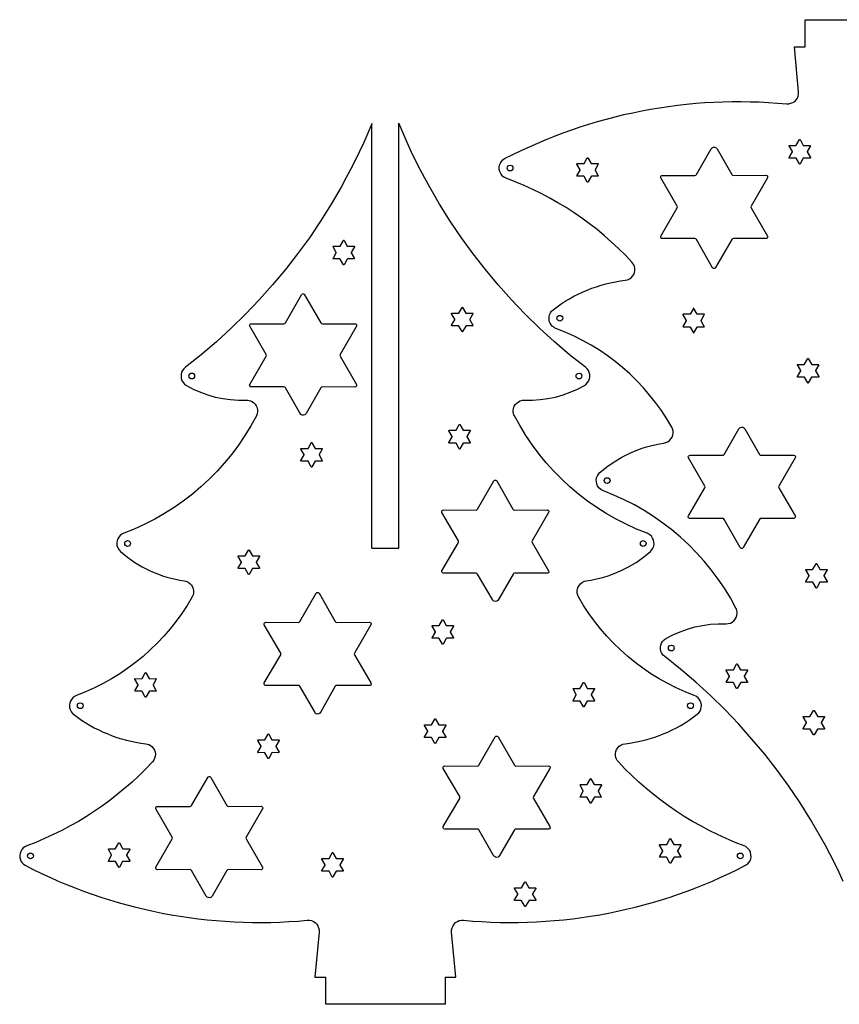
# Model space of a CAD drawing. Extents: x 208 to 352, y 134 to 236.
# Tile 1 of 2: x 208 to 292, y 134 to 236. Entities that reach past the tile are written whole.
import ezdxf

# ---------------------------------------------------------------- set-up
doc = ezdxf.new("R2010")
doc.units = 0
doc.layers.get('0').update_dxf_attribs({"linetype": 'CONTINUOUS'})

msp = doc.modelspace()

# ---------------------------------------------------------------- linework, layer by layer
at = {"linetype": 'CONTINUOUS'}
for p, q in [((288.8, 233), (288.8, 235.8)), ((288.8, 235.8), (293.56, 235.8)), ((244.06, 181.23), (244.06, 225.1)), ((246.84, 181.23), (246.84, 225.11)), ((244.06, 181.23), (246.84, 181.23)), ((239.3, 134.15), (239.3, 136.95)), ((251.61, 136.95), (251.61, 134.15)), ((251.61, 134.15), (239.3, 134.15))]:
    msp.add_line(p, q, dxfattribs=at)
at = {"color": 7, "linetype": 'CONTINUOUS'}
for points in [[(281.63, 175.06), (281.06, 176.1), (280.45, 177.1), (279.79, 178.06), (279.09, 179), (278.35, 179.9), (277.57, 180.76), (276.76, 181.59), (275.9, 182.38), (275.02, 183.13), (274.1, 183.84), (273.14, 184.51), (272.16, 185.13), (271.15, 185.71), (270.11, 186.25), (269.04, 186.73), (267.95, 187.17), (267.82, 187.23), (267.7, 187.3), (267.5, 187.48), (267.36, 187.67), (267.27, 187.87), (267.23, 188.08), (267.22, 188.3), (267.25, 188.51), (267.33, 188.71), (267.44, 188.9), (267.6, 189.06), (268.32, 189.65), (269.07, 190.17), (269.86, 190.64), (270.67, 191.05), (271.09, 191.24), (271.52, 191.41), (271.95, 191.56), (272.39, 191.69), (272.83, 191.82), (273.28, 191.92), (273.73, 192.01), (274.19, 192.08), (274.41, 192.14), (274.61, 192.23), (274.78, 192.36), (274.93, 192.52), (275.04, 192.7), (275.12, 192.91), (275.15, 193.12), (275.14, 193.35), (275.09, 193.55), (275.01, 193.74), (274.49, 194.61), (273.94, 195.45), (273.35, 196.27), (272.73, 197.05), (272.08, 197.81), (271.39, 198.53), (270.68, 199.23), (269.94, 199.89), (269.16, 200.52), (268.36, 201.12), (267.54, 201.68), (266.69, 202.2), (265.81, 202.69), (264.92, 203.14), (264, 203.56), (263.06, 203.93), (262.92, 203.99), (262.79, 204.08), (262.67, 204.18), (262.57, 204.29), (262.45, 204.48), (262.37, 204.69), (262.34, 204.9), (262.34, 205.12), (262.39, 205.33), (262.48, 205.53), (262.6, 205.71), (262.77, 205.86), (263.59, 206.46), (264.02, 206.74), (264.46, 207), (264.9, 207.25), (265.35, 207.48), (265.81, 207.69), (266.28, 207.89), (266.75, 208.07), (267.23, 208.24), (267.72, 208.39), (268.21, 208.53), (268.7, 208.65), (269.2, 208.75), (269.71, 208.83), (270.21, 208.9), (270.43, 208.95), (270.64, 209.04), (270.81, 209.16), (270.96, 209.32), (271.08, 209.5), (271.16, 209.7), (271.2, 209.92), (271.2, 210.14), (271.16, 210.32), (271.1, 210.48), (271.01, 210.63), (270.9, 210.77), (270.22, 211.49), (269.52, 212.18), (268.8, 212.85), (268.06, 213.5), (267.3, 214.13), (266.53, 214.73), (265.73, 215.31), (264.93, 215.87), (264.1, 216.4), (263.26, 216.91), (262.41, 217.39), (261.54, 217.85), (260.66, 218.29), (259.76, 218.7), (258.85, 219.08), (257.93, 219.44), (257.75, 219.52), (257.59, 219.63), (257.46, 219.77), (257.35, 219.93), (257.25, 220.14), (257.21, 220.35), (257.2, 220.57), (257.24, 220.78), (257.32, 220.98), (257.43, 221.16), (257.58, 221.33), (257.76, 221.46), (258.61, 221.88), (259.46, 222.3), (260.31, 222.69), (261.18, 223.07), (262.04, 223.44), (262.92, 223.79), (263.8, 224.12), (264.68, 224.44), (265.57, 224.74), (266.46, 225.02), (267.36, 225.29), (268.26, 225.54), (269.17, 225.78), (270.08, 226), (271, 226.2), (271.91, 226.39), (272.83, 226.56), (273.76, 226.71), (274.69, 226.85), (275.61, 226.97), (276.55, 227.08), (277.48, 227.17), (278.41, 227.24), (279.35, 227.29), (280.29, 227.33), (281.23, 227.35), (282.17, 227.36), (283.11, 227.34), (284.05, 227.31), (285, 227.27), (285.94, 227.2), (286.88, 227.12), (287.11, 227.12), (287.32, 227.17), (287.52, 227.25), (287.7, 227.37), (287.86, 227.52), (287.98, 227.7), (288.06, 227.9), (288.11, 228.12), (288.11, 228.34), (287.68, 233), (288.8, 233)], [(244.06, 225.1), (244.04, 225.04), (243.63, 224.09), (243.21, 223.14), (242.78, 222.2), (242.33, 221.27), (241.86, 220.35), (241.38, 219.44), (240.88, 218.53), (239.85, 216.75), (238.75, 215), (237.6, 213.3), (236.39, 211.63), (235.12, 210.01), (233.8, 208.43), (232.43, 206.89), (231.01, 205.4), (229.53, 203.96), (228, 202.56), (226.43, 201.22), (224.81, 199.92), (224.64, 199.77), (224.51, 199.6), (224.41, 199.4), (224.36, 199.19), (224.35, 198.98), (224.37, 198.77), (224.44, 198.56), (224.56, 198.36), (224.72, 198.19), (224.91, 198.05), (225.62, 197.67), (226.36, 197.34), (227.12, 197.07), (227.89, 196.85), (228.68, 196.68), (229.47, 196.58), (230.28, 196.52), (231.09, 196.53), (231.24, 196.52), (231.38, 196.5), (231.52, 196.46), (231.65, 196.4), (231.84, 196.28), (232, 196.12), (232.12, 195.94), (232.2, 195.74), (232.25, 195.53), (232.25, 195.32), (232.21, 195.1), (232.13, 194.89), (231.56, 193.86), (230.94, 192.86), (230.29, 191.89), (229.59, 190.95), (228.85, 190.05), (228.07, 189.19), (227.25, 188.36), (226.4, 187.57), (225.52, 186.82), (224.59, 186.11), (223.64, 185.45), (222.66, 184.82), (221.64, 184.24), (220.6, 183.71), (219.53, 183.22), (218.44, 182.78), (218.24, 182.68), (218.07, 182.55), (217.92, 182.38), (217.82, 182.2), (217.75, 181.99), (217.72, 181.78), (217.73, 181.56), (217.79, 181.34), (217.92, 181.1), (218.1, 180.89), (218.81, 180.31), (219.57, 179.78), (220.35, 179.31), (221.17, 178.9), (221.59, 178.72), (222.02, 178.55), (222.45, 178.4), (222.89, 178.26), (223.33, 178.14), (223.78, 178.03), (224.23, 177.94), (224.69, 177.87), (224.89, 177.82), (225.08, 177.74), (225.27, 177.61), (225.42, 177.44), (225.53, 177.26), (225.61, 177.06), (225.65, 176.85), (225.64, 176.63), (225.6, 176.42), (225.5, 176.21), (224.99, 175.34), (224.44, 174.5), (223.85, 173.69), (223.23, 172.9), (222.58, 172.15), (221.89, 171.42), (221.18, 170.73), (220.43, 170.06), (219.66, 169.43), (218.86, 168.84), (218.04, 168.28), (217.19, 167.75), (216.31, 167.26), (215.42, 166.81), (214.5, 166.4), (213.56, 166.03), (213.36, 165.93), (213.18, 165.79), (213.04, 165.63), (212.93, 165.44), (212.86, 165.24), (212.83, 165.03), (212.84, 164.81), (212.9, 164.59), (212.97, 164.44), (213.05, 164.31), (213.15, 164.19), (213.26, 164.09), (214.09, 163.49), (214.52, 163.22), (214.96, 162.95), (215.4, 162.71), (215.85, 162.48), (216.31, 162.26), (216.78, 162.06), (217.25, 161.88), (217.73, 161.71), (218.22, 161.56), (218.71, 161.42), (219.2, 161.31), (219.7, 161.2), (220.2, 161.12), (220.71, 161.05), (220.88, 161.02), (221.05, 160.96), (221.2, 160.87), (221.34, 160.76), (221.49, 160.59), (221.6, 160.4), (221.67, 160.2), (221.7, 159.98), (221.69, 159.77), (221.63, 159.56), (221.54, 159.36), (221.4, 159.18), (220.72, 158.47), (220.02, 157.77), (219.3, 157.1), (218.56, 156.45), (217.8, 155.83), (217.02, 155.22), (216.23, 154.64), (215.42, 154.09), (214.6, 153.55), (213.76, 153.04), (212.9, 152.56), (212.04, 152.1), (211.15, 151.67), (210.26, 151.26), (209.35, 150.87), (208.43, 150.52), (208.22, 150.42), (208.05, 150.29), (207.91, 150.12), (207.8, 149.94), (207.73, 149.73), (207.7, 149.52), (207.71, 149.3), (207.77, 149.08), (207.85, 148.9), (207.96, 148.75), (208.1, 148.61), (208.26, 148.5), (209.1, 148.07), (209.95, 147.66), (210.81, 147.26), (211.67, 146.88), (212.54, 146.52), (213.41, 146.17), (214.29, 145.84), (215.18, 145.52), (216.07, 145.22), (216.96, 144.93), (217.86, 144.67), (218.76, 144.41), (219.67, 144.18), (220.58, 143.96), (221.49, 143.75), (222.41, 143.57), (223.33, 143.4), (224.26, 143.24), (225.18, 143.1), (226.11, 142.98), (227.04, 142.88), (227.98, 142.79), (228.91, 142.72), (229.85, 142.66), (230.79, 142.63), (231.73, 142.6), (232.67, 142.6), (233.61, 142.61), (234.55, 142.64), (235.49, 142.69), (236.44, 142.75), (237.38, 142.83), (237.6, 142.83), (237.82, 142.79), (238.03, 142.7), (238.21, 142.58), (238.36, 142.43), (238.48, 142.25), (238.56, 142.06), (238.61, 141.84), (238.61, 141.61), (238.18, 136.95), (239.3, 136.95)], [(282.64, 148.5), (282.82, 148.63), (282.97, 148.79), (283.09, 148.97), (283.16, 149.17), (283.2, 149.39), (283.19, 149.6), (283.15, 149.82), (283.06, 150.02), (282.94, 150.18), (282.81, 150.32), (282.65, 150.44), (282.47, 150.52), (281.55, 150.87), (280.64, 151.26), (279.75, 151.67), (278.86, 152.1), (278, 152.56), (277.14, 153.04), (276.3, 153.55), (275.48, 154.08), (274.67, 154.64), (273.88, 155.22), (273.1, 155.83), (272.34, 156.45), (271.6, 157.1), (270.88, 157.77), (270.18, 158.46), (269.5, 159.18), (269.39, 159.32), (269.3, 159.47), (269.24, 159.64), (269.21, 159.81), (269.2, 160.04), (269.24, 160.25), (269.32, 160.46), (269.44, 160.64), (269.59, 160.79), (269.77, 160.91), (269.97, 161), (270.19, 161.05), (270.7, 161.12), (271.2, 161.2), (271.7, 161.31), (272.19, 161.42), (272.68, 161.56), (273.17, 161.71), (273.65, 161.88), (274.12, 162.06), (274.59, 162.26), (275.05, 162.48), (275.5, 162.71), (275.94, 162.95), (276.38, 163.22), (276.81, 163.49), (277.64, 164.09), (277.8, 164.25), (277.93, 164.43), (278.01, 164.63), (278.06, 164.84), (278.07, 165.05), (278.03, 165.26), (277.95, 165.47), (277.83, 165.66), (277.73, 165.78), (277.61, 165.88), (277.48, 165.96), (277.34, 166.03), (276.4, 166.4), (275.48, 166.81), (274.59, 167.26), (273.71, 167.75), (272.86, 168.28), (272.04, 168.84), (271.24, 169.43), (270.47, 170.06), (269.72, 170.73), (269.01, 171.42), (268.32, 172.15), (267.67, 172.9), (267.05, 173.69), (266.46, 174.5), (265.91, 175.34), (265.39, 176.21), (265.31, 176.4), (265.26, 176.6), (265.25, 176.83), (265.29, 177.05), (265.36, 177.25), (265.48, 177.43), (265.62, 177.59), (265.79, 177.72), (265.99, 177.82), (266.21, 177.87), (266.67, 177.94), (267.12, 178.03), (267.57, 178.14), (268.01, 178.26), (268.45, 178.39), (268.88, 178.55), (269.31, 178.72), (269.73, 178.9), (270.14, 179.1), (270.55, 179.31), (271.33, 179.78), (272.09, 180.31), (272.8, 180.89), (272.96, 181.06), (273.07, 181.24), (273.15, 181.45), (273.18, 181.66), (273.17, 181.87), (273.13, 182.09), (273.04, 182.29), (272.91, 182.47), (272.7, 182.65), (272.58, 182.72), (272.46, 182.78), (271.37, 183.22), (270.3, 183.71), (269.26, 184.24), (268.24, 184.82), (267.26, 185.45), (266.31, 186.11), (265.39, 186.82), (264.5, 187.57), (263.65, 188.36), (262.83, 189.19), (262.05, 190.05), (261.31, 190.95), (260.62, 191.89), (259.96, 192.86), (259.35, 193.86), (258.78, 194.89), (258.72, 195.02), (258.68, 195.16), (258.65, 195.31), (258.65, 195.45), (258.68, 195.68), (258.75, 195.89), (258.86, 196.07), (259.01, 196.23), (259.18, 196.36), (259.37, 196.46), (259.59, 196.51), (259.81, 196.53), (260.62, 196.52), (261.43, 196.58), (262.23, 196.68), (263.01, 196.85), (263.79, 197.07), (264.54, 197.34), (265.28, 197.67), (266, 198.05), (266.18, 198.18), (266.33, 198.34), (266.44, 198.53), (266.52, 198.73), (266.55, 198.94), (266.55, 199.16), (266.5, 199.37), (266.41, 199.58), (266.27, 199.77), (266.1, 199.92), (264.47, 201.22), (262.9, 202.56), (261.37, 203.96), (259.89, 205.4), (258.47, 206.89), (257.1, 208.43), (255.78, 210.01), (254.51, 211.63), (253.3, 213.3), (252.15, 215), (251.05, 216.75), (250.02, 218.53), (249.52, 219.44), (249.04, 220.35), (248.57, 221.27), (248.12, 222.2), (247.69, 223.14), (247.27, 224.09), (246.86, 225.04), (246.84, 225.11)], [(281.37, 219.73), (284.74, 219.74), (284.83, 219.71), (284.88, 219.67), (284.91, 219.6), (284.91, 219.54), (284.89, 219.47), (283.2, 216.56), (283.18, 216.47), (283.2, 216.38), (284.89, 213.47), (284.92, 213.38), (284.9, 213.31), (284.86, 213.26), (284.81, 213.22), (284.74, 213.2), (281.37, 213.21), (281.29, 213.19), (281.22, 213.12), (279.54, 210.21), (279.48, 210.14), (279.41, 210.12), (279.34, 210.12), (279.28, 210.15), (279.23, 210.2), (277.56, 213.12), (277.5, 213.19), (277.41, 213.21), (274.04, 213.2), (273.95, 213.23), (273.9, 213.27), (273.87, 213.34), (273.87, 213.4), (273.89, 213.47), (275.58, 216.38), (275.6, 216.47), (275.58, 216.56), (273.89, 219.47), (273.86, 219.56), (273.88, 219.63), (273.92, 219.68), (273.97, 219.72), (274.04, 219.73), (277.41, 219.73), (277.5, 219.75), (277.56, 219.82), (279.08, 222.46), (279.19, 222.58), (279.33, 222.63), (279.47, 222.63), (279.6, 222.57), (279.7, 222.46), (281.22, 219.82), (281.29, 219.75), (281.37, 219.73)], [(288.25, 223.42), (288.58, 222.83), (288.61, 222.82), (289.29, 222.82), (289.31, 222.81), (289.32, 222.79), (289.32, 222.77), (288.98, 222.19), (288.98, 222.15), (289.32, 221.57), (289.32, 221.55), (289.31, 221.52), (289.29, 221.51), (288.61, 221.52), (288.58, 221.5), (288.25, 220.91), (288.24, 220.9), (288.21, 220.9), (288.19, 220.91), (287.85, 221.5), (287.82, 221.52), (287.15, 221.51), (287.13, 221.52), (287.11, 221.54), (287.12, 221.57), (287.46, 222.15), (287.46, 222.19), (287.12, 222.77), (287.11, 222.78), (287.12, 222.81), (287.15, 222.82), (287.82, 222.82), (287.85, 222.84), (288.19, 223.42), (288.2, 223.43), (288.23, 223.44), (288.25, 223.42)], [(258.62, 220.48), (258.59, 220.37), (258.53, 220.27), (258.43, 220.21), (258.32, 220.19), (258.2, 220.21), (258.11, 220.27), (258.04, 220.37), (258.02, 220.48), (258.04, 220.6), (258.11, 220.7), (258.2, 220.76), (258.32, 220.78), (258.43, 220.76), (258.53, 220.7), (258.59, 220.6), (258.62, 220.48)], [(265.25, 220.95), (265.93, 220.95), (265.96, 220.96), (266.29, 221.55), (266.31, 221.56), (266.33, 221.56), (266.36, 221.55), (266.69, 220.96), (266.72, 220.95), (267.39, 220.95), (267.41, 220.94), (267.43, 220.92), (267.42, 220.89), (267.09, 220.31), (267.09, 220.28), (267.42, 219.7), (267.43, 219.68), (267.42, 219.65), (267.39, 219.64), (266.72, 219.64), (266.69, 219.62), (266.35, 219.04), (266.34, 219.03), (266.31, 219.02), (266.29, 219.04), (265.96, 219.63), (265.93, 219.64), (265.25, 219.64), (265.24, 219.65), (265.22, 219.67), (265.22, 219.69), (265.56, 220.28), (265.56, 220.31), (265.22, 220.89), (265.22, 220.91), (265.23, 220.94), (265.25, 220.95)], [(240.38, 211.78), (240.05, 212.36), (240.04, 212.38), (240.05, 212.41), (240.08, 212.42), (240.75, 212.42), (240.78, 212.43), (241.12, 213.02), (241.13, 213.03), (241.16, 213.03), (241.18, 213.02), (241.51, 212.43), (241.54, 212.41), (242.22, 212.42), (242.24, 212.41), (242.25, 212.39), (242.25, 212.36), (241.91, 211.78), (241.91, 211.74), (242.25, 211.16), (242.25, 211.15), (242.24, 211.12), (242.22, 211.11), (241.54, 211.11), (241.51, 211.09), (241.18, 210.51), (241.17, 210.5), (241.14, 210.49), (241.12, 210.51), (240.78, 211.09), (240.75, 211.11), (240.08, 211.11), (240.06, 211.11), (240.04, 211.14), (240.05, 211.16), (240.38, 211.74), (240.38, 211.78)], [(238.79, 197.8), (237.27, 195.16), (237.2, 195.07), (237.12, 195), (236.98, 194.97), (236.85, 194.98), (236.73, 195.05), (236.65, 195.16), (235.13, 197.8), (235.06, 197.87), (234.97, 197.89), (231.61, 197.89), (231.52, 197.91), (231.47, 197.96), (231.44, 198.02), (231.43, 198.09), (231.46, 198.15), (233.15, 201.06), (233.17, 201.15), (233.15, 201.24), (231.46, 204.15), (231.43, 204.24), (231.45, 204.31), (231.48, 204.36), (231.54, 204.4), (231.61, 204.42), (234.97, 204.41), (235.06, 204.43), (235.13, 204.5), (236.8, 207.41), (236.87, 207.48), (236.94, 207.5), (237, 207.5), (237.07, 207.47), (237.11, 207.41), (238.79, 204.5), (238.85, 204.43), (238.94, 204.41), (242.31, 204.41), (242.4, 204.39), (242.45, 204.34), (242.48, 204.28), (242.48, 204.21), (242.46, 204.15), (240.77, 201.24), (240.75, 201.15), (240.77, 201.06), (242.46, 198.15), (242.48, 198.06), (242.47, 197.99), (242.43, 197.94), (242.38, 197.9), (242.31, 197.88), (238.94, 197.89), (238.85, 197.87), (238.79, 197.8)], [(254.15, 204.83), (254.49, 204.25), (254.5, 204.23), (254.49, 204.21), (254.46, 204.2), (253.79, 204.2), (253.76, 204.18), (253.42, 203.6), (253.41, 203.58), (253.38, 203.58), (253.36, 203.6), (253.03, 204.18), (252.99, 204.2), (252.32, 204.2), (252.3, 204.2), (252.29, 204.22), (252.29, 204.25), (252.63, 204.83), (252.63, 204.87), (252.29, 205.45), (252.29, 205.47), (252.3, 205.49), (252.32, 205.5), (252.99, 205.5), (253.03, 205.52), (253.36, 206.1), (253.37, 206.12), (253.4, 206.12), (253.42, 206.1), (253.76, 205.52), (253.79, 205.5), (254.46, 205.5), (254.48, 205.5), (254.5, 205.48), (254.49, 205.45), (254.15, 204.87), (254.15, 204.83)], [(277.67, 204.09), (278.34, 204.09), (278.37, 204.1), (278.38, 204.13), (278.37, 204.14), (278.03, 204.73), (278.03, 204.76), (278.37, 205.34), (278.38, 205.37), (278.36, 205.39), (278.34, 205.4), (277.67, 205.39), (277.64, 205.41), (277.3, 205.99), (277.28, 206.01), (277.25, 206.01), (277.24, 205.99), (276.91, 205.41), (276.88, 205.39), (276.2, 205.4), (276.18, 205.39), (276.16, 205.36), (276.17, 205.34), (276.51, 204.76), (276.51, 204.73), (276.17, 204.14), (276.17, 204.12), (276.18, 204.1), (276.2, 204.09), (276.87, 204.09), (276.9, 204.07), (277.24, 203.49), (277.26, 203.47), (277.29, 203.48), (277.3, 203.49), (277.64, 204.07), (277.67, 204.09)], [(263.75, 204.98), (263.73, 204.86), (263.66, 204.77), (263.57, 204.7), (263.45, 204.68), (263.34, 204.7), (263.24, 204.77), (263.18, 204.86), (263.15, 204.98), (263.18, 205.09), (263.24, 205.19), (263.34, 205.25), (263.45, 205.28), (263.57, 205.25), (263.66, 205.19), (263.73, 205.09), (263.75, 204.98)], [(288.01, 200.21), (288.69, 200.21), (288.72, 200.23), (289.05, 200.81), (289.07, 200.82), (289.09, 200.83), (289.11, 200.81), (289.45, 200.23), (289.48, 200.21), (290.15, 200.21), (290.17, 200.21), (290.19, 200.18), (290.18, 200.16), (289.84, 199.58), (289.84, 199.54), (290.18, 198.96), (290.19, 198.94), (290.18, 198.92), (290.15, 198.9), (289.48, 198.91), (289.45, 198.89), (289.11, 198.31), (289.1, 198.29), (289.07, 198.29), (289.05, 198.31), (288.72, 198.89), (288.69, 198.91), (288.01, 198.91), (288, 198.91), (287.98, 198.93), (287.98, 198.96), (288.32, 199.54), (288.32, 199.58), (287.98, 200.16), (287.98, 200.18), (287.99, 200.2), (288.01, 200.21)], [(225.76, 199.02), (225.74, 198.9), (225.67, 198.81), (225.58, 198.74), (225.46, 198.72), (225.35, 198.74), (225.25, 198.81), (225.19, 198.9), (225.17, 199.02), (225.19, 199.14), (225.25, 199.23), (225.35, 199.3), (225.46, 199.32), (225.58, 199.3), (225.67, 199.23), (225.74, 199.14), (225.76, 199.02)], [(265.73, 199.02), (265.71, 198.9), (265.65, 198.81), (265.55, 198.74), (265.44, 198.72), (265.32, 198.74), (265.23, 198.81), (265.16, 198.9), (265.14, 199.02), (265.16, 199.13), (265.23, 199.23), (265.32, 199.29), (265.44, 199.32), (265.55, 199.29), (265.65, 199.23), (265.71, 199.13), (265.73, 199.02)], [(253.87, 192.74), (254.2, 192.15), (254.21, 192.14), (254.2, 192.11), (254.17, 192.1), (253.5, 192.1), (253.47, 192.09), (253.13, 191.5), (253.12, 191.49), (253.09, 191.48), (253.07, 191.5), (252.74, 192.08), (252.71, 192.1), (252.03, 192.1), (252.02, 192.11), (252, 192.13), (252, 192.15), (252.34, 192.74), (252.34, 192.77), (252, 193.35), (252, 193.37), (252.01, 193.4), (252.03, 193.41), (252.71, 193.41), (252.74, 193.42), (253.07, 194.01), (253.09, 194.02), (253.11, 194.02), (253.13, 194.01), (253.47, 193.42), (253.5, 193.41), (254.17, 193.41), (254.19, 193.4), (254.21, 193.38), (254.2, 193.35), (253.87, 192.77), (253.87, 192.74)], [(280.42, 190.92), (281.94, 193.56), (281.99, 193.64), (282.07, 193.7), (282.21, 193.74), (282.34, 193.73), (282.46, 193.67), (282.56, 193.56), (284.08, 190.92), (284.14, 190.85), (284.23, 190.83), (287.59, 190.83), (287.68, 190.81), (287.74, 190.76), (287.77, 190.7), (287.77, 190.63), (287.75, 190.57), (286.06, 187.66), (286.03, 187.57), (286.06, 187.48), (287.75, 184.57), (287.77, 184.48), (287.76, 184.41), (287.72, 184.36), (287.66, 184.32), (287.59, 184.3), (284.23, 184.31), (284.14, 184.29), (284.07, 184.22), (282.4, 181.3), (282.34, 181.24), (282.27, 181.22), (282.2, 181.22), (282.14, 181.25), (282.09, 181.31), (280.42, 184.22), (280.35, 184.29), (280.26, 184.31), (276.9, 184.3), (276.85, 184.31), (276.81, 184.33), (276.75, 184.37), (276.72, 184.44), (276.72, 184.5), (276.74, 184.57), (278.43, 187.48), (278.46, 187.57), (278.43, 187.66), (276.74, 190.57), (276.72, 190.66), (276.73, 190.73), (276.77, 190.78), (276.83, 190.82), (276.9, 190.84), (280.26, 190.83), (280.35, 190.85), (280.42, 190.92)], [(238.9, 190.23), (238.23, 190.23), (238.2, 190.21), (237.86, 189.63), (237.85, 189.62), (237.82, 189.61), (237.8, 189.63), (237.47, 190.21), (237.44, 190.23), (236.76, 190.23), (236.75, 190.24), (236.73, 190.26), (236.73, 190.28), (237.07, 190.87), (237.07, 190.9), (236.73, 191.48), (236.73, 191.5), (236.74, 191.53), (236.76, 191.54), (237.44, 191.53), (237.47, 191.55), (237.8, 192.13), (237.82, 192.15), (237.84, 192.15), (237.87, 192.13), (238.2, 191.55), (238.23, 191.53), (238.9, 191.53), (238.92, 191.53), (238.94, 191.51), (238.93, 191.48), (238.6, 190.9), (238.6, 190.87), (238.93, 190.28), (238.94, 190.27), (238.93, 190.24), (238.9, 190.23)], [(258.63, 178.57), (257.11, 175.93), (257.04, 175.84), (256.96, 175.78), (256.82, 175.74), (256.69, 175.76), (256.57, 175.82), (256.49, 175.93), (254.97, 178.57), (254.9, 178.64), (254.81, 178.67), (251.45, 178.66), (251.36, 178.68), (251.31, 178.73), (251.28, 178.79), (251.27, 178.86), (251.29, 178.92), (252.98, 181.83), (253.01, 181.92), (252.98, 182.01), (251.29, 184.92), (251.27, 185.01), (251.29, 185.08), (251.32, 185.14), (251.38, 185.17), (251.45, 185.19), (254.81, 185.18), (254.9, 185.2), (254.97, 185.27), (256.64, 188.19), (256.71, 188.25), (256.77, 188.27), (256.84, 188.27), (256.9, 188.24), (256.95, 188.19), (258.62, 185.27), (258.69, 185.2), (258.78, 185.18), (262.14, 185.19), (262.19, 185.18), (262.23, 185.16), (262.29, 185.12), (262.32, 185.05), (262.32, 184.99), (262.3, 184.92), (260.61, 182.01), (260.58, 181.92), (260.61, 181.83), (262.3, 178.92), (262.32, 178.83), (262.31, 178.76), (262.27, 178.71), (262.21, 178.67), (262.14, 178.66), (258.78, 178.66), (258.69, 178.64), (258.63, 178.57)], [(268.64, 188.22), (268.61, 188.11), (268.55, 188.01), (268.45, 187.95), (268.34, 187.92), (268.22, 187.95), (268.13, 188.01), (268.06, 188.11), (268.04, 188.22), (268.06, 188.34), (268.13, 188.43), (268.22, 188.5), (268.34, 188.52), (268.45, 188.5), (268.55, 188.43), (268.61, 188.34), (268.64, 188.22)], [(219.13, 181.73), (219.11, 181.62), (219.05, 181.52), (218.95, 181.46), (218.84, 181.43), (218.72, 181.46), (218.62, 181.52), (218.56, 181.62), (218.54, 181.73), (218.56, 181.85), (218.62, 181.94), (218.72, 182.01), (218.84, 182.03), (218.95, 182.01), (219.05, 181.94), (219.11, 181.85), (219.13, 181.73)], [(272.36, 181.73), (272.34, 181.62), (272.27, 181.52), (272.18, 181.46), (272.06, 181.43), (271.95, 181.46), (271.85, 181.52), (271.79, 181.62), (271.77, 181.73), (271.79, 181.85), (271.85, 181.94), (271.95, 182.01), (272.06, 182.03), (272.18, 182.01), (272.27, 181.94), (272.34, 181.85), (272.36, 181.73)], [(231.72, 179.13), (231.38, 178.54), (231.37, 178.53), (231.34, 178.53), (231.32, 178.54), (230.99, 179.13), (230.96, 179.14), (230.28, 179.14), (230.27, 179.15), (230.25, 179.17), (230.25, 179.2), (230.59, 179.78), (230.59, 179.81), (230.25, 180.39), (230.25, 180.41), (230.26, 180.44), (230.28, 180.45), (230.96, 180.45), (230.99, 180.46), (231.32, 181.05), (231.34, 181.06), (231.36, 181.06), (231.38, 181.05), (231.72, 180.46), (231.75, 180.45), (232.42, 180.45), (232.44, 180.44), (232.46, 180.42), (232.45, 180.39), (232.12, 179.81), (232.11, 179.78), (232.45, 179.2), (232.46, 179.18), (232.45, 179.15), (232.42, 179.14), (231.75, 179.14), (231.72, 179.13)], [(288.85, 177.79), (289.18, 178.37), (289.18, 178.41), (288.85, 178.99), (288.84, 179.01), (288.85, 179.03), (288.88, 179.04), (289.55, 179.04), (289.58, 179.06), (289.92, 179.64), (289.93, 179.66), (289.96, 179.66), (289.98, 179.64), (290.31, 179.06), (290.34, 179.04), (291.02, 179.04), (291.04, 179.04), (291.05, 179.02), (291.05, 178.99), (290.71, 178.41), (290.71, 178.37), (291.05, 177.79), (291.05, 177.77), (291.04, 177.75), (291.02, 177.74), (290.34, 177.74), (290.31, 177.72), (289.98, 177.14), (289.96, 177.12), (289.94, 177.12), (289.92, 177.14), (289.58, 177.72), (289.55, 177.74), (288.88, 177.74), (288.86, 177.74), (288.84, 177.76), (288.85, 177.79)], [(240.28, 166.98), (238.77, 164.33), (238.69, 164.21), (238.57, 164.14), (238.44, 164.12), (238.32, 164.15), (238.21, 164.22), (238.15, 164.33), (236.63, 166.98), (236.56, 167.05), (236.47, 167.07), (233.11, 167.06), (233.02, 167.08), (232.96, 167.13), (232.93, 167.19), (232.93, 167.26), (232.95, 167.33), (234.64, 170.24), (234.67, 170.33), (234.64, 170.42), (232.95, 173.33), (232.93, 173.41), (232.94, 173.48), (232.98, 173.54), (233.04, 173.58), (233.11, 173.59), (236.47, 173.58), (236.56, 173.61), (236.63, 173.67), (238.3, 176.59), (238.37, 176.66), (238.43, 176.68), (238.5, 176.67), (238.56, 176.64), (238.61, 176.59), (240.28, 173.67), (240.35, 173.61), (240.44, 173.58), (243.8, 173.59), (243.89, 173.57), (243.95, 173.52), (243.98, 173.46), (243.98, 173.39), (243.96, 173.33), (242.27, 170.42), (242.24, 170.33), (242.27, 170.24), (243.96, 167.33), (243.98, 167.24), (243.97, 167.17), (243.93, 167.11), (243.87, 167.08), (243.8, 167.06), (240.44, 167.07), (240.35, 167.05), (240.28, 166.98)], [(292.71, 146.82), (292.28, 147.76), (291.83, 148.69), (291.36, 149.61), (290.88, 150.53), (290.38, 151.43), (289.34, 153.22), (288.25, 154.96), (287.09, 156.67), (285.88, 158.34), (284.61, 159.96), (283.29, 161.54), (281.92, 163.08), (280.49, 164.57), (279.01, 166.02), (277.49, 167.41), (275.91, 168.76), (274.28, 170.05), (274.13, 170.2), (274, 170.38), (273.9, 170.58), (273.86, 170.8), (273.85, 171.01), (273.89, 171.22), (273.96, 171.43), (274.07, 171.61), (274.22, 171.77), (274.41, 171.9), (275.13, 172.29), (275.87, 172.61), (276.63, 172.89), (277.41, 173.11), (278.2, 173.27), (279, 173.38), (279.81, 173.43), (280.63, 173.43), (280.85, 173.45), (281.06, 173.51), (281.25, 173.61), (281.42, 173.75), (281.56, 173.91), (281.66, 174.1), (281.73, 174.31), (281.76, 174.53), (281.75, 174.67), (281.72, 174.81), (281.68, 174.94), (281.63, 175.06)], [(252.14, 172.58), (252.48, 172), (252.48, 171.98), (252.47, 171.95), (252.44, 171.94), (251.77, 171.94), (251.74, 171.93), (251.4, 171.34), (251.39, 171.33), (251.37, 171.32), (251.34, 171.34), (251.01, 171.93), (250.98, 171.94), (250.31, 171.94), (250.29, 171.95), (250.27, 171.97), (250.27, 171.99), (250.61, 172.58), (250.61, 172.61), (250.27, 173.19), (250.27, 173.21), (250.28, 173.24), (250.31, 173.25), (250.98, 173.25), (251.01, 173.26), (251.35, 173.85), (251.36, 173.86), (251.38, 173.86), (251.41, 173.85), (251.74, 173.26), (251.77, 173.25), (252.44, 173.25), (252.46, 173.24), (252.48, 173.22), (252.48, 173.19), (252.14, 172.61), (252.14, 172.58)], [(275.26, 170.93), (275.24, 170.82), (275.18, 170.72), (275.08, 170.66), (274.97, 170.64), (274.85, 170.66), (274.75, 170.72), (274.69, 170.82), (274.67, 170.93), (274.69, 171.05), (274.75, 171.15), (274.85, 171.21), (274.97, 171.23), (275.08, 171.21), (275.18, 171.15), (275.24, 171.05), (275.26, 170.93)], [(280.64, 167.42), (280.97, 168), (280.97, 168.04), (280.64, 168.62), (280.63, 168.64), (280.64, 168.67), (280.67, 168.68), (281.34, 168.67), (281.37, 168.69), (281.71, 169.28), (281.72, 169.29), (281.75, 169.29), (281.77, 169.28), (282.1, 168.69), (282.13, 168.67), (282.81, 168.68), (282.82, 168.67), (282.84, 168.65), (282.84, 168.62), (282.5, 168.04), (282.5, 168), (282.84, 167.42), (282.84, 167.4), (282.83, 167.38), (282.81, 167.37), (282.13, 167.37), (282.1, 167.35), (281.77, 166.77), (281.75, 166.76), (281.73, 166.75), (281.71, 166.77), (281.37, 167.35), (281.34, 167.37), (280.67, 167.37), (280.65, 167.37), (280.63, 167.4), (280.64, 167.42)], [(219.62, 167.78), (220.29, 167.77), (220.33, 167.79), (220.66, 168.37), (220.68, 168.39), (220.7, 168.39), (220.72, 168.37), (221.06, 167.79), (221.09, 167.77), (221.76, 167.78), (221.78, 167.77), (221.8, 167.75), (221.79, 167.72), (221.46, 167.14), (221.46, 167.11), (221.79, 166.52), (221.8, 166.51), (221.79, 166.48), (221.76, 166.47), (221.09, 166.47), (221.06, 166.45), (220.72, 165.87), (220.71, 165.86), (220.68, 165.85), (220.66, 165.87), (220.33, 166.45), (220.3, 166.47), (219.62, 166.47), (219.61, 166.48), (219.59, 166.5), (219.59, 166.52), (219.93, 167.11), (219.93, 167.14), (219.59, 167.72), (219.59, 167.74), (219.6, 167.77), (219.62, 167.78)], [(264.85, 166.77), (265.53, 166.77), (265.56, 166.78), (265.89, 167.37), (265.91, 167.38), (265.93, 167.38), (265.96, 167.37), (266.29, 166.78), (266.32, 166.77), (266.99, 166.77), (267.01, 166.76), (267.03, 166.74), (267.02, 166.71), (266.69, 166.13), (266.69, 166.1), (267.02, 165.52), (267.03, 165.5), (267.02, 165.47), (266.99, 165.46), (266.32, 165.46), (266.29, 165.45), (265.95, 164.86), (265.94, 164.85), (265.91, 164.85), (265.89, 164.86), (265.56, 165.45), (265.53, 165.46), (264.85, 165.46), (264.84, 165.47), (264.82, 165.49), (264.82, 165.52), (265.16, 166.1), (265.16, 166.13), (264.82, 166.71), (264.82, 166.73), (264.83, 166.76), (264.85, 166.77)], [(214.25, 164.98), (214.23, 164.86), (214.16, 164.77), (214.07, 164.7), (213.95, 164.68), (213.83, 164.7), (213.74, 164.77), (213.67, 164.86), (213.65, 164.98), (213.67, 165.09), (213.74, 165.19), (213.83, 165.25), (213.95, 165.28), (214.07, 165.25), (214.16, 165.19), (214.23, 165.09), (214.25, 164.98)], [(277.25, 164.98), (277.23, 164.86), (277.16, 164.77), (277.07, 164.7), (276.95, 164.68), (276.83, 164.7), (276.74, 164.77), (276.67, 164.86), (276.65, 164.98), (276.67, 165.09), (276.74, 165.19), (276.83, 165.25), (276.95, 165.28), (277.07, 165.25), (277.16, 165.19), (277.23, 165.09), (277.25, 164.98)], [(290.77, 163.82), (290.43, 163.24), (290.43, 163.21), (290.77, 162.62), (290.78, 162.61), (290.77, 162.58), (290.74, 162.57), (290.07, 162.57), (290.04, 162.56), (289.7, 161.97), (289.69, 161.96), (289.66, 161.96), (289.64, 161.97), (289.31, 162.55), (289.27, 162.57), (288.6, 162.57), (288.58, 162.58), (288.57, 162.6), (288.57, 162.63), (288.91, 163.21), (288.91, 163.24), (288.57, 163.83), (288.57, 163.84), (288.58, 163.87), (288.6, 163.88), (289.27, 163.88), (289.31, 163.89), (289.64, 164.48), (289.65, 164.49), (289.68, 164.49), (289.7, 164.48), (290.04, 163.9), (290.07, 163.88), (290.74, 163.88), (290.76, 163.87), (290.78, 163.85), (290.77, 163.82)], [(250.22, 163.01), (250.55, 163.6), (250.56, 163.61), (250.59, 163.61), (250.61, 163.6), (250.95, 163.01), (250.98, 163), (251.65, 163), (251.67, 162.99), (251.69, 162.97), (251.68, 162.94), (251.34, 162.36), (251.34, 162.33), (251.68, 161.75), (251.69, 161.73), (251.68, 161.7), (251.65, 161.69), (250.98, 161.69), (250.95, 161.68), (250.61, 161.09), (250.6, 161.08), (250.57, 161.08), (250.55, 161.09), (250.22, 161.68), (250.19, 161.69), (249.51, 161.69), (249.49, 161.7), (249.48, 161.72), (249.48, 161.75), (249.82, 162.33), (249.82, 162.36), (249.48, 162.94), (249.48, 162.96), (249.49, 162.99), (249.51, 163), (250.19, 163), (250.22, 163.01)], [(232.61, 160.8), (232.27, 161.39), (232.26, 161.4), (232.27, 161.43), (232.3, 161.44), (232.97, 161.44), (233, 161.46), (233.34, 162.04), (233.35, 162.05), (233.38, 162.06), (233.4, 162.04), (233.73, 161.46), (233.77, 161.44), (234.44, 161.44), (234.46, 161.44), (234.47, 161.41), (234.47, 161.39), (234.13, 160.8), (234.13, 160.77), (234.47, 160.19), (234.47, 160.17), (234.46, 160.14), (234.44, 160.13), (233.77, 160.14), (233.74, 160.12), (233.4, 159.53), (233.39, 159.52), (233.36, 159.52), (233.34, 159.53), (233, 160.12), (232.97, 160.14), (232.3, 160.13), (232.28, 160.14), (232.26, 160.16), (232.27, 160.19), (232.61, 160.77), (232.61, 160.8)], [(254.95, 152.24), (251.58, 152.23), (251.49, 152.26), (251.44, 152.3), (251.41, 152.37), (251.41, 152.43), (251.43, 152.5), (253.12, 155.41), (253.14, 155.5), (253.12, 155.59), (251.43, 158.5), (251.41, 158.58), (251.42, 158.65), (251.46, 158.71), (251.51, 158.75), (251.58, 158.76), (254.95, 158.75), (255.04, 158.78), (255.1, 158.84), (256.78, 161.76), (256.84, 161.83), (256.91, 161.85), (256.98, 161.84), (257.04, 161.81), (257.09, 161.76), (258.76, 158.84), (258.83, 158.78), (258.92, 158.75), (262.28, 158.76), (262.37, 158.74), (262.42, 158.69), (262.45, 158.63), (262.46, 158.56), (262.43, 158.5), (260.74, 155.59), (260.72, 155.5), (260.74, 155.41), (262.43, 152.5), (262.46, 152.41), (262.44, 152.34), (262.41, 152.28), (262.35, 152.25), (262.28, 152.23), (258.92, 152.24), (258.83, 152.22), (258.76, 152.15), (257.24, 149.5), (257.17, 149.41), (257.08, 149.35), (256.95, 149.31), (256.82, 149.33), (256.7, 149.4), (256.62, 149.5), (255.1, 152.15), (255.04, 152.22), (254.95, 152.24)], [(225.28, 148.06), (221.92, 148.05), (221.83, 148.08), (221.77, 148.12), (221.74, 148.18), (221.74, 148.25), (221.76, 148.32), (223.45, 151.23), (223.47, 151.32), (223.45, 151.41), (221.76, 154.32), (221.74, 154.36), (221.74, 154.41), (221.75, 154.48), (221.79, 154.53), (221.85, 154.57), (221.92, 154.58), (225.28, 154.57), (225.37, 154.6), (225.43, 154.67), (227.11, 157.58), (227.17, 157.65), (227.24, 157.67), (227.31, 157.67), (227.37, 157.64), (227.42, 157.58), (229.09, 154.67), (229.16, 154.6), (229.25, 154.58), (232.61, 154.59), (232.7, 154.56), (232.75, 154.51), (232.78, 154.45), (232.79, 154.38), (232.76, 154.32), (231.07, 151.41), (231.05, 151.32), (231.08, 151.23), (232.76, 148.32), (232.79, 148.23), (232.77, 148.16), (232.74, 148.1), (232.68, 148.07), (232.61, 148.05), (229.25, 148.06), (229.16, 148.04), (229.09, 147.97), (227.57, 145.33), (227.51, 145.24), (227.43, 145.18), (227.3, 145.14), (227.16, 145.16), (227.04, 145.22), (226.95, 145.33), (225.43, 147.97), (225.37, 148.04), (225.28, 148.06)], [(265.58, 156.83), (266.25, 156.83), (266.28, 156.85), (266.61, 157.43), (266.63, 157.44), (266.65, 157.45), (266.67, 157.43), (267.01, 156.85), (267.04, 156.83), (267.71, 156.83), (267.73, 156.83), (267.75, 156.81), (267.75, 156.78), (267.41, 156.2), (267.41, 156.16), (267.74, 155.58), (267.75, 155.56), (267.74, 155.54), (267.71, 155.53), (267.04, 155.53), (267.01, 155.51), (266.67, 154.93), (266.66, 154.91), (266.64, 154.91), (266.61, 154.93), (266.28, 155.51), (266.25, 155.53), (265.58, 155.53), (265.56, 155.53), (265.54, 155.55), (265.54, 155.58), (265.88, 156.16), (265.88, 156.2), (265.54, 156.78), (265.54, 156.8), (265.55, 156.82), (265.58, 156.83)], [(216.89, 150.21), (217.56, 150.21), (217.59, 150.22), (217.93, 150.81), (217.94, 150.82), (217.97, 150.82), (217.99, 150.81), (218.32, 150.22), (218.35, 150.21), (219.03, 150.21), (219.04, 150.2), (219.06, 150.18), (219.06, 150.15), (218.72, 149.57), (218.72, 149.54), (219.06, 148.95), (219.06, 148.94), (219.05, 148.91), (219.03, 148.9), (218.35, 148.9), (218.32, 148.88), (217.99, 148.3), (217.97, 148.29), (217.95, 148.29), (217.92, 148.3), (217.59, 148.89), (217.56, 148.9), (216.89, 148.9), (216.87, 148.91), (216.85, 148.93), (216.86, 148.95), (217.19, 149.54), (217.19, 149.57), (216.86, 150.15), (216.85, 150.17), (216.86, 150.2), (216.89, 150.21)], [(275.92, 149.33), (275.25, 149.34), (275.22, 149.32), (274.89, 148.73), (274.87, 148.72), (274.85, 148.72), (274.82, 148.73), (274.49, 149.32), (274.46, 149.34), (273.79, 149.33), (273.77, 149.34), (273.75, 149.36), (273.75, 149.39), (274.09, 149.97), (274.09, 150.01), (273.75, 150.59), (273.75, 150.61), (273.76, 150.63), (273.78, 150.64), (274.46, 150.64), (274.49, 150.66), (274.82, 151.24), (274.84, 151.25), (274.86, 151.26), (274.89, 151.24), (275.22, 150.66), (275.25, 150.64), (275.93, 150.64), (275.94, 150.64), (275.96, 150.61), (275.96, 150.59), (275.62, 150.01), (275.62, 149.97), (275.96, 149.39), (275.96, 149.37), (275.95, 149.34), (275.92, 149.33)], [(209.11, 149.47), (209.09, 149.35), (209.03, 149.26), (208.93, 149.19), (208.81, 149.17), (208.7, 149.19), (208.6, 149.26), (208.54, 149.35), (208.52, 149.47), (208.54, 149.59), (208.6, 149.68), (208.7, 149.75), (208.81, 149.77), (208.93, 149.75), (209.03, 149.68), (209.09, 149.59), (209.11, 149.47)], [(239.23, 148.56), (238.89, 149.15), (238.89, 149.16), (238.9, 149.19), (238.93, 149.2), (239.6, 149.2), (239.63, 149.22), (239.97, 149.8), (239.98, 149.81), (240.01, 149.82), (240.03, 149.8), (240.36, 149.22), (240.39, 149.2), (241.07, 149.2), (241.08, 149.19), (241.1, 149.17), (241.1, 149.15), (240.76, 148.56), (240.76, 148.53), (241.1, 147.95), (241.1, 147.93), (241.09, 147.9), (241.07, 147.89), (240.39, 147.9), (240.36, 147.88), (240.03, 147.3), (240.01, 147.28), (239.99, 147.28), (239.96, 147.29), (239.63, 147.88), (239.6, 147.9), (238.93, 147.89), (238.91, 147.9), (238.89, 147.92), (238.9, 147.95), (239.23, 148.53), (239.23, 148.56)], [(282.38, 149.47), (282.36, 149.35), (282.29, 149.26), (282.2, 149.19), (282.08, 149.17), (281.97, 149.19), (281.87, 149.26), (281.81, 149.35), (281.79, 149.47), (281.81, 149.59), (281.87, 149.68), (281.97, 149.75), (282.08, 149.77), (282.2, 149.75), (282.29, 149.68), (282.36, 149.59), (282.38, 149.47)], [(251.61, 136.95), (252.72, 136.95), (252.29, 141.61), (252.29, 141.83), (252.34, 142.06), (252.43, 142.26), (252.55, 142.44), (252.7, 142.59), (252.88, 142.71), (253.08, 142.79), (253.3, 142.83), (253.52, 142.83), (254.47, 142.75), (255.41, 142.69), (256.35, 142.64), (257.29, 142.61), (258.23, 142.6), (259.17, 142.6), (260.11, 142.63), (261.05, 142.66), (261.99, 142.72), (262.92, 142.79), (263.86, 142.88), (264.79, 142.98), (265.72, 143.1), (266.64, 143.24), (267.57, 143.4), (268.49, 143.57), (269.41, 143.75), (270.32, 143.96), (271.23, 144.18), (272.14, 144.41), (273.04, 144.67), (273.94, 144.93), (274.83, 145.22), (275.72, 145.52), (276.61, 145.84), (277.49, 146.17), (278.36, 146.52), (279.23, 146.88), (280.09, 147.26), (280.94, 147.66), (281.79, 148.07), (282.64, 148.5)], [(259.91, 146.78), (260.24, 146.19), (260.27, 146.17), (260.94, 146.18), (260.96, 146.17), (260.98, 146.15), (260.97, 146.12), (260.64, 145.54), (260.64, 145.5), (260.97, 144.92), (260.98, 144.9), (260.97, 144.88), (260.94, 144.87), (260.27, 144.87), (260.24, 144.85), (259.9, 144.27), (259.89, 144.26), (259.86, 144.25), (259.84, 144.27), (259.51, 144.85), (259.48, 144.87), (258.8, 144.87), (258.79, 144.87), (258.77, 144.9), (258.77, 144.92), (259.11, 145.5), (259.11, 145.54), (258.77, 146.12), (258.77, 146.14), (258.78, 146.17), (258.8, 146.18), (259.48, 146.17), (259.51, 146.19), (259.84, 146.77), (259.86, 146.79), (259.88, 146.79), (259.91, 146.78)]]:
    msp.add_lwpolyline(points, dxfattribs=at)

doc.saveas('drawing.dxf')
